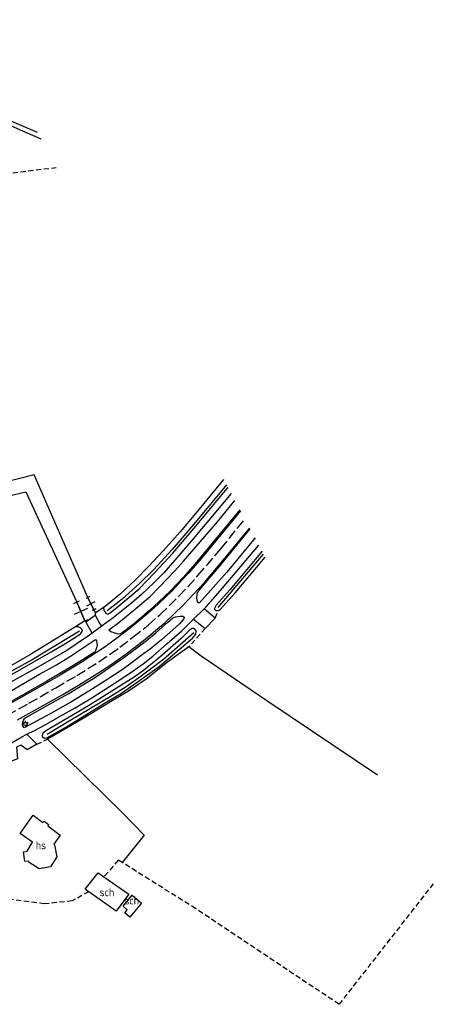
# Model space of a CAD drawing. Extents: x 234510 to 235400, y 502342 to 503395.
# Tile 15 of 15: x 234928 to 235055, y 503077 to 503380. Entities that reach past the tile are written whole.
import ezdxf
from ezdxf.enums import TextEntityAlignment as Align

# ---------------------------------------------------------------- set-up
doc = ezdxf.new("R2010")
doc.units = 0
doc.header["$MEASUREMENT"] = 0
for name, pattern in [('CULTSCH', [2.4, 1.6, -0.8]), ('RASTER', [1000.1, 1000, -0.1]), ('VERFSTIP', [4, 3, -1])]:
    doc.linetypes.add(name, pattern=pattern)
doc.layers.get('0').update_dxf_attribs({"linetype": 'CONTINUOUS'})
for name, color, linetype in [('MDI-XX-BEBOUWING', 15, 'CONTINUOUS'), ('MDI-XX-GREPPEL', 12, 'CONTINUOUS'), ('MDI-XX-MARKERING', 8, 'CONTINUOUS'), ('MDI-XX-RASTER', 7, 'CONTINUOUS'), ('MDI-XX-TALUD', 11, 'CONTINUOUS'), ('MDI-XX-TERREINAFSCH', 15, 'CONTINUOUS'), ('MDI-XX-VERLICHTING', 1, 'CONTINUOUS')]:
    doc.layers.add(name, color=color, linetype=linetype)
doc.styles.add('ISO25', font='ISO', dxfattribs={"height": 2.5})
doc.linetypes.add('GREPPEL', pattern='A,25.5,-0.01,[14,RTW.shx,S=1,R=0,X=0,Y=0],1,[14,RTW.shx,S=1,R=0,X=0,Y=0],1,[14,RTW.shx,S=1,R=0,X=0,Y=0],1,[14,RTW.shx,S=1,R=0,X=0,Y=0],1,[14,RTW.shx,S=1,R=0,X=0,Y=0],0.5,-0.01', length=30.02)

# ---------------------------------------------------------------- blocks, each defined once
blk = doc.blocks.new('DOORG')
at = {"color": 15}
for p, q in [((0, 0.15), (0, -0.15)), ((0, 0), (1, 0)), ((0.5, -0.35), (0.5, 0.35)), ((1, 0.15), (1, -0.15))]:
    blk.add_line(p, q, dxfattribs=at)
blk = doc.blocks.new('LICHTMAST')
at = {"color": 2, "linetype": 'Continuous'}
for p, q in [((-0.43, 0.25), (-0.87, 0.5)), ((0, 0.5), (0, 1)), ((0.43, 0.25), (0.87, 0.5)), ((-0.43, -0.25), (-0.87, -0.5)), ((0, -0.5), (0, -1)), ((0.43, -0.25), (0.87, -0.5))]:
    blk.add_line(p, q, dxfattribs=at)
blk.add_circle((0, 0), 0.5, dxfattribs=at)

msp = doc.modelspace()

# ---------------------------------------------------------------- linework, layer by layer
at = {"layer": 'MDI-XX-BEBOUWING', "color": 253}
for points in [[(234932.252, 503135.18, 11.151), (234935.262, 503132.955, 11.262), (234935.708, 503133.36, 11.1), (234937.038, 503132.363, 11.1), (234936.769, 503131.95, 11.256), (234940.605, 503129.096, 11.325), (234938.633, 503126.224, 12.339), (234938.881, 503126.037, 13.566), (234939.563, 503122.412, 13.59), (234937.583, 503119.321, 13.47), (234934.149, 503118.68, 13.287), (234931.052, 503120.651, 13.287), (234930.965, 503121.086, 13.302), (234929.709, 503120.944, 11.382), (234929.309, 503123.869, 11.298), (234930.409, 503124.108, 13.611), (234932.087, 503126.915, 13.506), (234928.298, 503129.578, 11.316), (234932.252, 503135.18, 11.151)], [(234949.407, 503111.622, 9.042), (234948.347, 503112.384, 11.508), (234952.273, 503117.487, 11.205), (234954.092, 503116.205, 9.042), (234961.715, 503110.831, 11.568), (234957.814, 503105.581, 11.643), (234949.407, 503111.622, 9.042)], [(234962.77, 503110.539, 11.823), (234965.688, 503108.135, 11.844), (234962.1, 503103.747, 11.616), (234960.495, 503105.138, 11.616), (234961.251, 503106.049, 11.979), (234959.971, 503107.182, 12.015), (234962.77, 503110.539, 11.823)]]:
    msp.add_polyline3d(points, close=True, dxfattribs=at)
at = {"layer": 'MDI-XX-GREPPEL', "color": 253, "linetype": 'GREPPEL'}
for points in [[(234991.836, 503236.928, 7.442), (234982.239, 503225.485, 7.544), (234975.1, 503217.081, 7.583), (234969.363, 503210.759, 7.514), (234965.069, 503206.586, 7.568), (234959.658, 503201.722, 7.577), (234955.119, 503198.172, 7.604)], [(234989.245, 503199.154, 7.949), (235003.234, 503215.658, 7.892)], [(234946.562, 503191.869, 7.604), (234932.023, 503183.06, 7.721), (234913.931, 503173.209, 7.925)], [(234936.577, 503160.141, 8.177), (234943.404, 503164.28, 8.048), (234956.542, 503172.1, 8.117), (234960.887, 503174.865, 8.087), (234965.513, 503178.129, 8.045), (234972.423, 503183.226, 8.033), (234981.723, 503191.462, 7.85)]]:
    msp.add_polyline3d(points, dxfattribs=at)
at = {"layer": 'MDI-XX-MARKERING', "color": 253, "linetype": 'VERFSTIP'}
msp.add_polyline3d([(234861.649, 503138.675, 8.601), (234864.938, 503139.736, 8.568), (234867.784, 503140.601, 8.568), (234871.517, 503141.835, 8.571), (234876.158, 503143.408, 8.538), (234879.38, 503144.597, 8.538), (234886.232, 503147.3, 8.55), (234894.641, 503151.034, 8.547), (234906.041, 503156.458, 8.52), (234920.841, 503164.145, 8.553), (234930.999, 503169.673, 8.571), (234939.242, 503174.43, 8.571), (234945.767, 503178.228, 8.571), (234952.521, 503182.458, 8.571), (234955.976, 503184.808, 8.571), (234959.016, 503186.983, 8.571), (234963.021, 503190.031, 8.571), (234967.675, 503193.792, 8.571), (234971.286, 503196.931, 8.571), (234977.167, 503202.659, 8.58), (234983.031, 503209.029, 8.58), (234990.105, 503217.31, 8.565), (234997.464, 503226.425, 8.58)], dxfattribs=at)
at = {"layer": 'MDI-XX-MARKERING', "color": 253}
for points in [[(234996.103, 503228.966, 8.457), (234989.001, 503220.347, 8.421), (234984.682, 503215.104, 8.403), (234980.161, 503209.867, 8.415), (234977.894, 503207.364, 8.433), (234975.158, 503204.448, 8.43), (234972.874, 503202.171, 8.424), (234969.317, 503198.898, 8.415), (234965.851, 503195.859, 8.415), (234962.684, 503193.218, 8.442), (234958.787, 503190.245, 8.424), (234954.451, 503187.107, 8.424), (234946.771, 503182.032, 8.43), (234940.567, 503178.328, 8.418), (234932.915, 503173.886, 8.427), (234924.465, 503169.221, 8.406)], [(234927.516, 503164.551, 8.73), (234941.473, 503172.373, 8.718), (234946.298, 503175.267, 8.748), (234949.739, 503177.39, 8.748), (234953.354, 503179.691, 8.742), (234957.323, 503182.378, 8.73), (234961.283, 503185.208, 8.73), (234965.233, 503188.185, 8.742), (234967.986, 503190.419, 8.742), (234970.58, 503192.632, 8.742), (234972.884, 503194.602, 8.748), (234978.544, 503199.958, 8.718), (234981.691, 503203.251, 8.724), (234985.003, 503206.864, 8.727), (234991.388, 503214.443, 8.718), (234997.629, 503222.036, 8.691), (234998.952, 503223.648, 8.688)]]:
    msp.add_polyline3d(points, dxfattribs=at)
at = {"layer": 'MDI-XX-RASTER', "color": 253, "linetype": 'RASTER'}
for points in [[(234949.145, 503202.247, 8.502), (234932.595, 503240.013, 8.127), (234922.073, 503237.355, 8.232)], [(234990.908, 503238.659, 8.301), (234983.405, 503229.465, 8.361), (234977.542, 503222.498, 8.433), (234972.367, 503216.736, 8.472), (234967.714, 503211.673, 8.484), (234963.793, 503207.666, 8.466), (234959.129, 503203.347, 8.499), (234954.466, 503199.532, 8.577), (234953.96, 503199.181, 8.463), (234951.59, 503197.54, 8.547), (234951.013, 503198.5, 8.547)], [(234948.249, 503195.062, 8.394), (234945.332, 503193.269, 8.514), (234931.464, 503184.743, 8.586), (234920.597, 503178.503, 8.589), (234912.277, 503173.942, 8.364), (234911.549, 503173.543, 8.631), (234901.351, 503197.6, 8.508), (234888.991, 503224.517, 8.415), (234913.861, 503231.087, 8.382), (234930.027, 503234.816, 8.397), (234945.696, 503200.823, 8.616)], [(235038.286, 503147.58, 8.763), (235004.175, 503170.475, 8.691), (234984.023, 503184.174, 8.793), (234980.224, 503187.03, 8.787), (234973.68, 503182.346, 8.739), (234967.109, 503177.08, 8.73), (234961.61, 503173.421, 8.736), (234956.079, 503170.157, 8.736), (234947.65, 503164.956, 8.742), (234936.753, 503158.601, 8.697), (234959.778, 503135.925, 8.787), (234966.497, 503129.04, 8.787), (234959.678, 503120.643, 8.787)]]:
    msp.add_polyline3d(points, dxfattribs=at)
at = {"layer": 'MDI-XX-TALUD', "color": 253}
for points in [[(234855.717, 503378.519, 7.353), (234859.854, 503377.119, 7.272), (234870.983, 503372.813, 6.921), (234900.568, 503359.096, 6.843), (234927.328, 503346.714, 6.816), (234934.683, 503343.582, 6.831)], [(234933.635, 503345.537, 5.844), (234922.866, 503350.105, 5.844), (234894.924, 503363.192, 5.844), (234865.602, 503376.55, 5.844), (234856.519, 503380.278, 5.844)], [(234953.96, 503199.181, 8.463), (234954.076, 503198.287, 8.271), (234954.628, 503197.398, 8.139), (234955.261, 503197.15, 8.154), (234956.02, 503197.535, 8.154), (234958.667, 503199.723, 8.118), (234964.9, 503204.987, 8.118), (234969.771, 503209.917, 8.112), (234975.237, 503215.892, 8.205), (234982.361, 503224.22, 8.142), (234990.924, 503234.505, 8.121), (234992.277, 503236.106, 8.106)], [(235002.765, 503216.533, 8.378), (234992.81, 503204.626, 8.411), (234988.653, 503199.935, 8.432), (234987.979, 503198.678, 8.498), (234988.604, 503198.225, 8.498), (234989.386, 503198.262, 8.498), (234989.955, 503198.668, 8.501), (234994.497, 503203.723, 8.489), (235000.043, 503210.32, 8.48), (235003.755, 503214.686, 8.504)], [(234912.277, 503173.942, 8.364), (234912.798, 503172.84, 8.274), (234913.733, 503172.445, 8.184), (234915.87, 503173.347, 8.184), (234926.78, 503179.208, 8.136), (234937.785, 503185.485, 8.142), (234942.033, 503187.948, 8.142), (234946.742, 503190.997, 8.118), (234947.448, 503191.845, 8.247), (234947.279, 503192.531, 8.337), (234946.909, 503192.963, 8.358), (234946.181, 503193.253, 8.37), (234945.332, 503193.269, 8.514)], [(234959.31, 503175.177, 8.468), (234949.283, 503168.938, 8.468), (234936.414, 503161.28, 8.381), (234935.134, 503160.339, 8.426), (234935.104, 503159.403, 8.459), (234935.777, 503158.889, 8.507), (234936.514, 503159.02, 8.549), (234942.556, 503162.375, 8.654), (234954.288, 503169.681, 8.708), (234959.475, 503172.82, 8.693), (234964.327, 503176.202, 8.627), (234971.053, 503181.05, 8.627), (234981.38, 503189.698, 8.783), (234982.397, 503190.954, 8.6), (234982.5, 503191.979, 8.576), (234982.157, 503192.435, 8.57), (234981.628, 503192.672, 8.525), (234981.262, 503192.688, 8.519), (234980.369, 503192.201, 8.507), (234977.951, 503189.758, 8.45), (234971.872, 503184.41, 8.432), (234969.537, 503182.446, 8.516), (234966.295, 503179.816, 8.48), (234963.407, 503177.683, 8.426), (234959.31, 503175.177, 8.468)]]:
    msp.add_polyline3d(points, dxfattribs=at)
at = {"layer": 'MDI-XX-TERREINAFSCH', "color": 253}
for p, q in [((234949.145, 503202.247, 8.502), (234951.013, 503198.5, 8.547)), ((234948.249, 503195.062, 8.394), (234945.696, 503200.823, 8.616))]:
    msp.add_line(p, q, dxfattribs=at)
at = {"layer": 'MDI-XX-TERREINAFSCH', "color": 253, "linetype": 'CULTSCH'}
for points in [[(234888.19, 503328.623, 7.314), (234911.732, 503331.343, 7.278), (234939.409, 503334.762, 7.167)], [(234951.363, 503196.862, 8.301), (234951.59, 503197.54, 8.547)], [(234988.31, 503195.939, 8.466), (234989.386, 503198.262, 8.498)], [(234948.552, 503194.795, 8.352), (234948.249, 503195.062, 8.394)], [(234985.231, 503192.765, 8.487), (234980.224, 503187.03, 8.787)], [(234933.407, 503157.085, 8.556), (234936.753, 503158.601, 8.697)], [(234949.407, 503111.622, 9.042), (234944.335, 503108.788, 9.216), (234935.781, 503107.89, 9.333), (234923.776, 503109.448, 9.108), (234921.951, 503111.289, 9.054), (234913.821, 503124.436, 8.742), (234913.88, 503125.838, 8.793), (234914.45, 503126.928, 8.787), (234915.977, 503129.31, 8.778)], [(235055.459, 503114.089, 8.901), (235026.447, 503076.936, 9.153), (234982.336, 503106.383, 9.054), (234959.678, 503120.643, 8.787), (234958.46, 503121.298, 9.042), (234954.092, 503116.205, 9.042)]]:
    msp.add_polyline3d(points, dxfattribs=at)
at = {"layer": 'MDI-XX-TERREINAFSCH', "color": 253}
for points in [[(234993.231, 503234.324, 8.174), (234989.062, 503229.276, 8.207), (234981.501, 503220.363, 8.174), (234975.93, 503213.814, 8.165), (234972.49, 503209.889, 8.165), (234969.494, 503206.891, 8.159), (234965.688, 503203.16, 8.165), (234962.573, 503200.512, 8.165), (234956.908, 503195.954, 8.192), (234953.55, 503193.502, 8.192), (234950.472, 503191.238, 8.151), (234949.682, 503190.657, 8.186), (234945.565, 503187.883, 8.174), (234942.67, 503185.96, 8.18), (234933.693, 503180.777, 8.153), (234914.72, 503170.303, 8.21), (234912.428, 503169.212, 8.21)], [(234995.944, 503229.262, 8.391), (234988.459, 503220.216, 8.4), (234982.05, 503212.518, 8.406), (234978.44, 503208.389, 8.427), (234974.598, 503204.36, 8.427), (234970.997, 503200.952, 8.427), (234968.069, 503198.243, 8.403), (234963.444, 503194.257, 8.403), (234959.265, 503191.048, 8.364), (234958.457, 503191.011, 8.343), (234957.211, 503191.35, 8.304), (234956.164, 503191.725, 8.283), (234955.634, 503192.24, 8.238), (234955.894, 503192.546, 8.238), (234958.616, 503194.563, 8.181), (234963.892, 503198.862, 8.235), (234968.29, 503202.604, 8.247), (234971.309, 503205.621, 8.247), (234973.528, 503208.004, 8.211), (234975.892, 503210.434, 8.211), (234978.609, 503213.441, 8.211), (234988.993, 503225.621, 8.229), (234994.374, 503232.192, 8.247)], [(235000.583, 503220.604, 8.481), (234991.957, 503210.1, 8.529), (234983.521, 503200.627, 8.586), (234983.167, 503200.575, 8.634), (234982.853, 503201.013, 8.637), (234982.645, 503202.105, 8.67), (234982.743, 503203.445, 8.688), (234983.036, 503204.159, 8.706), (234986.483, 503208.082, 8.706), (234989.499, 503211.719, 8.712), (234994.05, 503217.22, 8.673), (234999.092, 503223.386, 8.676)], [(234923.63, 503156.391, 8.496), (234928.816, 503159.328, 8.468), (234930.372, 503160.135, 8.451), (234932.691, 503161.336, 8.453), (234936.215, 503163.116, 8.462), (234941.561, 503166.207, 8.459), (234945.208, 503168.269, 8.486), (234949.853, 503171.084, 8.489), (234954.062, 503173.712, 8.519), (234957.515, 503175.948, 8.522), (234962.315, 503179.17, 8.528), (234966.12, 503181.836, 8.552), (234969.089, 503184.176, 8.537), (234973.589, 503188.07, 8.492), (234978.053, 503192.012, 8.471), (234981.663, 503195.545, 8.451), (234984.943, 503198.755, 8.484), (234985.446, 503199.247, 8.501), (234990.585, 503205.094, 8.495), (234995.63, 503211.054, 8.489), (234998.924, 503214.989, 8.465), (235001.762, 503218.404, 8.429)], [(234951.013, 503198.5, 8.547), (234949.145, 503202.247, 8.502)], [(234945.696, 503200.823, 8.616), (234948.249, 503195.062, 8.394)], [(234955.245, 503177.056, 8.583), (234949.448, 503173.401, 8.565), (234943.85, 503170.071, 8.574), (234937.324, 503166.29, 8.553), (234929.559, 503162.117, 8.586), (234929.126, 503162.617, 8.634), (234928.981, 503163.141, 8.679), (234929.083, 503163.923, 8.682), (234929.285, 503164.501, 8.694), (234929.763, 503165.075, 8.718), (234935.937, 503168.566, 8.721), (234939.119, 503170.451, 8.721), (234943.033, 503172.616, 8.721), (234946.267, 503174.549, 8.73), (234948.449, 503175.869, 8.739), (234950.816, 503177.357, 8.739), (234953.482, 503179.1, 8.724), (234956.162, 503181.003, 8.736), (234959.786, 503183.524, 8.748), (234963.676, 503186.343, 8.73), (234967.175, 503189.017, 8.745), (234970.047, 503191.351, 8.73), (234973.625, 503194.603, 8.754), (234975.246, 503195.976, 8.748), (234976.124, 503196.295, 8.724), (234977.539, 503196.514, 8.637), (234978.37, 503196.512, 8.643), (234978.734, 503196.234, 8.595), (234978.644, 503195.689, 8.547), (234977.312, 503194.144, 8.535), (234975.315, 503192.272, 8.55), (234971.824, 503189.237, 8.565), (234968.277, 503186.38, 8.568), (234966.255, 503184.87, 8.586), (234962.078, 503181.717, 8.58), (234959.336, 503179.732, 8.568), (234955.245, 503177.056, 8.583)], [(234950.472, 503191.238, 8.151), (234948.552, 503194.795, 8.352), (234951.363, 503196.862, 8.301), (234952.797, 503194.112, 8.166), (234953.245, 503193.68, 8.151), (234953.543, 503193.497, 8.175)], [(234981.663, 503195.545, 8.451), (234985.231, 503192.765, 8.487), (234988.31, 503195.939, 8.466), (234984.943, 503198.755, 8.484)], [(234944.008, 503180.901, 8.373), (234936.456, 503176.453, 8.373), (234930.268, 503172.917, 8.367), (234923.65, 503169.195, 8.358), (234923.119, 503169.437, 8.343), (234922.727, 503170.141, 8.271), (234922.504, 503170.98, 8.214), (234922.52, 503171.59, 8.214), (234922.702, 503171.911, 8.214), (234928.108, 503175.095, 8.211), (234934.227, 503178.604, 8.208), (234939.427, 503181.54, 8.226), (234943.503, 503184.003, 8.244), (234951.465, 503189.354, 8.244), (234951.798, 503188.91, 8.268), (234951.889, 503188.344, 8.292), (234951.961, 503187.478, 8.319), (234951.732, 503186.489, 8.364), (234951.336, 503185.618, 8.364), (234951.053, 503185.286, 8.364), (234947.519, 503183.088, 8.4), (234944.008, 503180.901, 8.373)], [(234930.372, 503160.135, 8.451), (234933.407, 503157.085, 8.556), (234930.415, 503155.383, 8.604), (234928.452, 503156.817, 8.487), (234927.195, 503156.157, 8.493), (234927.473, 503152.561, 8.622), (234924.615, 503151.465, 8.613), (234923.63, 503156.391, 8.496)]]:
    msp.add_polyline3d(points, dxfattribs=at)

# ---------------------------------------------------------------- block references
for p, xscale, yscale, zscale, rotation in [((234949.145, 503202.247, 8.502), 4.187058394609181, 4.187058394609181, 4.187058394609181, 296.4977308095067), ((234948.249, 503195.062, 8.394), 6.305252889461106, 6.305252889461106, 6.305252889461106, 113.9006334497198)]:
    msp.add_blockref('DOORG', p, dxfattribs=dict(at, xscale=xscale, yscale=yscale, zscale=zscale, rotation=rotation))
at = {"layer": 'MDI-XX-VERLICHTING'}
msp.add_blockref('LICHTMAST', (234929.928, 503163.315, 8.676), dxfattribs=at)

# ---------------------------------------------------------------- texts
at = {"layer": 'MDI-XX-BEBOUWING', "color": 253, "style": 'ISO25'}
for s, p in [('hs', (234934.69, 503125.956, 11.151)), ('sch', (234955.007, 503111.479, 9.042)), ('sch', (234962.626, 503108.94, 11.823))]:
    msp.add_text(s, height=2.5, dxfattribs=at).set_placement(p, align=Align.MIDDLE_CENTER)

doc.saveas('drawing.dxf')
